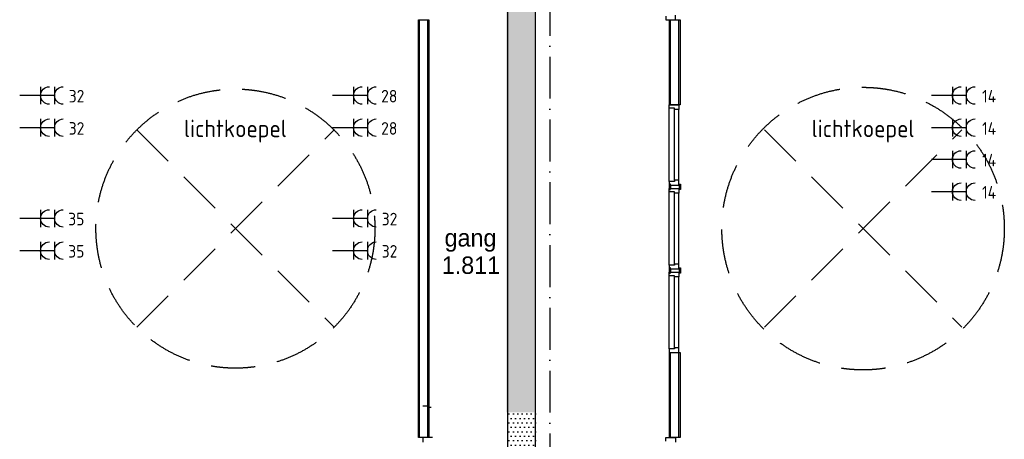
# Model space of a CAD drawing. Header units: millimetres. Extents: x 84333 to 241285, y -2244 to 84291.
# Tile 7 of 74: x 107125 to 121243, y 59257 to 65270. Entities that reach past the tile are written whole.
import ezdxf
from ezdxf.enums import TextEntityAlignment as Align

# ---------------------------------------------------------------- set-up
doc = ezdxf.new("R2010")
doc.units = ezdxf.units.MM
doc.header["$LTSCALE"] = 100
doc.linetypes.add('DASHDOT', pattern=[9, 6, -1.5, 0, -1.5])
doc.linetypes.add('HIDDEN', pattern=[9.525, 6.35, -3.175])
doc.layers.get('0').update_dxf_attribs({"linetype": 'CONTINUOUS'})
for name, color, linetype in [('AFDELING', 4, 'CONTINUOUS'), ('AL$1----_TEKST', 7, 'CONTINUOUS'), ('AL$7----_STRAMIEN', 1, 'DASHDOT'), ('AL22----_BINNENWAND', 7, 'CONTINUOUS'), ('AL32----_BINNENKOZ', 7, 'CONTINUOUS'), ('AL37----_DAKOPENING', 7, 'HIDDEN'), ('BOUW', 8, 'CONTINUOUS'), ('EB63103-_ATTRIB', 2, 'CONTINUOUS'), ('EL63103-_LICHT-WCD230V', 3, 'CONTINUOUS'), ('EL6441--_DATACOM', 3, 'CONTINUOUS'), ('KABELGGOOT1', 8, 'CONTINUOUS')]:
    doc.layers.add(name, color=color, linetype=linetype)
doc.styles.add('1_8', font='ISO', dxfattribs={"height": 1.8})
doc.styles.add('BURO-025', font='BUROFONT.shx', dxfattribs={"height": 250})
doc.styles.add('NORATT', font='isocp.shx')
doc.styles.get("Standard").update_dxf_attribs({"font": 'iso.shx'})
doc.styles.add('TECHNIC', font='technic_.ttf')

# ---------------------------------------------------------------- blocks, each defined once
blk = doc.blocks.new('ES3W2A')
for p, q in [((1.25, 2), (-1.25, 2)), ((0, 2), (0, -3)), ((1.25, 0), (-1.25, 0))]:
    blk.add_line(p, q)
for centre in [(0, 3.25), (0, 1.25)]:
    blk.add_arc(centre, 1.25, 180, 0)
at = {"style": '1_8'}
for tag, flags, p in [('VERMOGEN', 9, (-2.5, 5)), ('GROEP', 8, (0, 5)), ('SCHAK', 8, (2.5, 5)), ('GELIJK', 9, (5, 5)), ('TAL', 8, (2.5, 5)), ('KAST', 9, (7, 5))]:
    blk.add_attdef(tag, text='', height=1.8, rotation=90, dxfattribs=dict(at, flags=flags)).set_placement(p, align=Align.MIDDLE_CENTER)
at = {"style": '1_8', "width": 0.7, "flags": 8}
blk.add_attdef('DOEL', text='', height=1.8, rotation=90, dxfattribs=at).set_placement((-2.5, 5), align=Align.MIDDLE_LEFT)
at = {"style": '1_8', "flags": 9}
blk.add_attdef('M_CODE', text='', height=1.8, dxfattribs=at).set_placement((0, 0), align=Align.MIDDLE_CENTER)
blk = doc.blocks.new('A$C13e6995e')
at = {"layer": 'KABELGGOOT1'}
h = blk.add_hatch(dxfattribs=at)
h.set_pattern_fill('DOTS', color=256, scale=40, style=0)
h.set_pattern_definition([(8e-14, (40890.88, 199192.7), (31.75, 63.5), [0, -63.5])])
h.paths.add_polyline_path([(30171, 69502), (29771, 69502), (29771, 65636), (30171, 65636)])
h.paths.add_polyline_path([(30171, 65636), (29771, 65636), (29771, 61887), (30171, 61887)])
h = blk.add_hatch(dxfattribs=at)
h.set_pattern_fill('DOTS', color=256, scale=40, style=0)
h.set_pattern_definition([(8e-14, (40925.125, 199192.7), (31.75, 63.5), [0, -63.5])])
h.paths.add_polyline_path([(30205, 61887), (29805, 61887), (29805, 58768), (30205, 58768)])
at = {"layer": 'AL$7----_STRAMIEN', "color": 1}
blk.add_line((30395, 79585), (30395, 41988), dxfattribs=at)
at = {"layer": 'AL22----_BINNENWAND', "color": 8}
for p, q in [((28510, 61526), (28510, 67514)), ((28510, 67514), (28660, 67514)), ((28660, 67514), (28660, 61526)), ((32110, 66295), (32110, 67514)), ((32110, 67514), (32260, 67514)), ((32260, 67514), (32260, 66295)), ((32260, 66295), (32110, 66295)), ((32110, 61526), (32110, 62745)), ((32110, 62745), (32260, 62745)), ((32260, 62745), (32260, 61526)), ((28660, 61526), (28510, 61526)), ((32260, 61526), (32110, 61526))]:
    blk.add_line(p, q, dxfattribs=at)
at = {"layer": 'AL22----_BINNENWAND', "color": 8, "linetype": 'Continuous'}
for p, q in [((28525, 61526), (28525, 67514)), ((28645, 61526), (28645, 67514)), ((32125, 66295), (32125, 67514)), ((32245, 66295), (32245, 67514)), ((32125, 61526), (32125, 62745)), ((32245, 61526), (32245, 62745))]:
    blk.add_line(p, q, dxfattribs=at)
at = {"layer": 'AL32----_BINNENKOZ', "color": 8}
for p, q in [((32058, 67564), (32058, 67514)), ((32058, 67514), (32197, 67514)), ((32197, 67514), (32197, 67581)), ((32103, 66295), (32242, 66295)), ((32103, 66245), (32103, 66295)), ((32179, 66245), (32103, 66245)), ((32103, 65195), (32103, 66245)), ((32179, 66228), (32179, 66245)), ((32242, 66228), (32179, 66228)), ((32179, 65212), (32179, 66228)), ((32242, 66295), (32242, 66228)), ((32242, 65212), (32242, 66228)), ((32179, 65195), (32103, 65195)), ((32103, 65195), (32103, 65145)), ((32103, 65145), (32242, 65145)), ((32103, 65095), (32242, 65095)), ((32103, 65045), (32103, 65095)), ((32122, 65158), (32104, 65158)), ((32104, 65158), (32104, 65095)), ((32104, 65095), (32104, 65082)), ((32122, 65145), (32122, 65158)), ((32128, 65145), (32122, 65145)), ((32122, 65145), (32122, 65095)), ((32122, 65095), (32128, 65095)), ((32242, 65212), (32179, 65212)), ((32179, 65212), (32179, 65195)), ((32242, 65145), (32242, 65212)), ((32242, 65145), (32247, 65145)), ((32247, 65095), (32242, 65095)), ((32242, 65095), (32242, 65028)), ((32247, 65145), (32247, 65158)), ((32247, 65158), (32265, 65158)), ((32247, 65145), (32247, 65095)), ((32265, 65158), (32265, 65095)), ((32265, 65095), (32265, 65082)), ((32179, 65045), (32103, 65045)), ((32103, 63995), (32103, 65045)), ((32104, 65082), (32122, 65082)), ((32179, 65028), (32179, 65045)), ((32242, 65028), (32179, 65028)), ((32179, 64012), (32179, 65028)), ((32242, 64012), (32242, 65028)), ((32265, 65082), (32247, 65082)), ((32179, 63995), (32103, 63995)), ((32103, 63995), (32103, 63945)), ((32122, 63958), (32104, 63958)), ((32104, 63958), (32104, 63895)), ((32122, 63945), (32122, 63958)), ((32242, 64012), (32179, 64012)), ((32179, 64012), (32179, 63995)), ((32242, 63945), (32242, 64012)), ((32247, 63945), (32247, 63958)), ((32247, 63958), (32265, 63958)), ((32265, 63958), (32265, 63895)), ((32103, 63945), (32242, 63945)), ((32103, 63895), (32242, 63895)), ((32103, 63845), (32103, 63895)), ((32179, 63845), (32103, 63845)), ((32103, 62795), (32103, 63845)), ((32104, 63895), (32104, 63882)), ((32104, 63882), (32122, 63882)), ((32128, 63945), (32122, 63945)), ((32122, 63945), (32122, 63895)), ((32122, 63895), (32128, 63895)), ((32179, 63828), (32179, 63845)), ((32242, 63828), (32179, 63828)), ((32179, 62812), (32179, 63828)), ((32242, 63945), (32247, 63945)), ((32247, 63895), (32242, 63895)), ((32242, 63895), (32242, 63828)), ((32242, 62812), (32242, 63828)), ((32247, 63945), (32247, 63895)), ((32265, 63882), (32247, 63882)), ((32265, 63895), (32265, 63882)), ((32179, 62795), (32103, 62795)), ((32103, 62795), (32103, 62745)), ((32103, 62745), (32242, 62745)), ((32242, 62812), (32179, 62812)), ((32179, 62812), (32179, 62795)), ((32242, 62745), (32242, 62812)), ((28660, 61978), (28572, 61978)), ((28650, 61961), (28650, 61978)), ((28650, 61961), (28690, 61961)), ((28711, 61526), (28572, 61526)), ((28572, 61526), (28572, 61459)), ((32058, 61476), (32058, 61526)), ((32058, 61526), (32197, 61526)), ((32197, 61526), (32197, 61459))]:
    blk.add_line(p, q, dxfattribs=at)
at = {"layer": 'AL37----_DAKOPENING', "color": 8, "linetype": 'HIDDEN'}
for p, q in [((24471, 63106), (27299, 65934)), ((24471, 65934), (27299, 63106)), ((33471, 63106), (36299, 65934)), ((33471, 65934), (36299, 63106))]:
    blk.add_line(p, q, dxfattribs=at)
at = {"layer": 'AL37----_DAKOPENING', "color": 8}
for centre, radius in [((25885, 64520), 2000), ((34885, 64520), 2025)]:
    blk.add_circle(centre, radius, dxfattribs=at)
at = {"layer": 'KABELGGOOT1'}
for p, q in [((29788, 77648, 3650), (29788, 44908, 3650)), ((30188, 44911, 3650), (30188, 72838, 3650))]:
    blk.add_line(p, q, dxfattribs=at)
at = {"layer": 'AFDELING', "color": 8, "style": 'TECHNIC'}
for p in [(92219, 54468), (58038, 41625), (88108, 41444)]:
    blk.add_attdef('VIDE', text='', height=500, dxfattribs=at).set_placement(p, align=Align.CENTER)
blk.add_attdef('VIDE', text='', height=500, rotation=90, dxfattribs=at).set_placement((75129, 25766), align=Align.CENTER)
at = {"layer": 'AL$1----_TEKST', "color": 8}
for p in [(25885, 65830), (34885, 65830)]:
    blk.add_text('lichtkoepel', height=250, dxfattribs=at).set_placement(p, align=Align.CENTER)
at = {"layer": 'BOUW', "style": 'BURO-025'}
for s, p in [('gang', (28884, 64263)), ('1.811', (28844, 63871))]:
    blk.add_text(s, height=250, dxfattribs=at).set_placement(p)

msp = doc.modelspace()

# ---------------------------------------------------------------- block references
at = {"layer": 'EL63103-_LICHT-WCD230V'}
ref = msp.add_blockref('ES3W2A', (107425, 64184), dxfattribs=dict(at, xscale=-100, yscale=100, zscale=100, rotation=270))
ref.add_attrib('GROEP', '32', dxfattribs={"layer": 'EB63103-_ATTRIB', "color": 1, "height": 180, "style": '1_8', "flags": 8}).set_placement((108052, 64174), align=Align.MIDDLE_RIGHT)
ref = msp.add_blockref('ES3W2A', (111912, 64184), dxfattribs=dict(at, xscale=-100, yscale=100, zscale=100, rotation=270))
ref.add_attrib('GROEP', '28', dxfattribs={"layer": 'EB63103-_ATTRIB', "color": 1, "height": 180, "style": 'NORATT', "flags": 8}).set_placement((112540, 64174), align=Align.MIDDLE_RIGHT)
ref = msp.add_blockref('ES3W2A', (120498, 64184), dxfattribs=dict(at, xscale=-100, yscale=100, zscale=100, rotation=270))
ref.add_attrib('GROEP', '14', dxfattribs={"layer": 'EB63103-_ATTRIB', "color": 1, "height": 180, "style": 'NORATT', "flags": 8}).set_placement((121126, 64174), align=Align.MIDDLE_RIGHT)
ref = msp.add_blockref('ES3W2A', (107425, 63722), dxfattribs=dict(at, xscale=-100, yscale=100, zscale=100, rotation=270))
ref.add_attrib('GROEP', '32', dxfattribs={"layer": 'EB63103-_ATTRIB', "color": 1, "height": 180, "style": '1_8', "flags": 8}).set_placement((108052, 63712), align=Align.MIDDLE_RIGHT)
ref = msp.add_blockref('ES3W2A', (111912, 63722), dxfattribs=dict(at, xscale=-100, yscale=100, zscale=100, rotation=270))
ref.add_attrib('GROEP', '28', dxfattribs={"layer": 'EB63103-_ATTRIB', "color": 1, "height": 180, "style": 'NORATT', "flags": 8}).set_placement((112540, 63712), align=Align.MIDDLE_RIGHT)
ref = msp.add_blockref('ES3W2A', (120498, 63722), dxfattribs=dict(at, xscale=-100, yscale=100, zscale=100, rotation=270))
ref.add_attrib('GROEP', '14', dxfattribs={"layer": 'EB63103-_ATTRIB', "color": 1, "height": 180, "style": 'NORATT', "flags": 8}).set_placement((121126, 63712), align=Align.MIDDLE_RIGHT)
ref = msp.add_blockref('ES3W2A', (120498, 63267), dxfattribs=dict(at, xscale=-100, yscale=100, zscale=100, rotation=270))
ref.add_attrib('GROEP', '14', dxfattribs={"layer": 'EB63103-_ATTRIB', "color": 1, "height": 180, "style": 'NORATT', "flags": 8}).set_placement((121126, 63258), align=Align.MIDDLE_RIGHT)
ref = msp.add_blockref('ES3W2A', (120498, 62805), dxfattribs=dict(at, xscale=-100, yscale=100, zscale=100, rotation=270))
ref.add_attrib('GROEP', '14', dxfattribs={"layer": 'EB63103-_ATTRIB', "color": 1, "height": 180, "style": 'NORATT', "flags": 8}).set_placement((121126, 62796), align=Align.MIDDLE_RIGHT)
ref = msp.add_blockref('ES3W2A', (107425, 62422), dxfattribs=dict(at, xscale=-100, yscale=100, zscale=100, rotation=270))
ref.add_attrib('GROEP', '35', dxfattribs={"layer": 'EB63103-_ATTRIB', "color": 1, "height": 180, "style": 'NORATT', "flags": 8}).set_placement((108052, 62413), align=Align.MIDDLE_RIGHT)
ref = msp.add_blockref('ES3W2A', (111912, 62422), dxfattribs=dict(at, xscale=-100, yscale=100, zscale=100, rotation=270))
ref.add_attrib('GROEP', '32', dxfattribs={"layer": 'EB63103-_ATTRIB', "color": 1, "height": 180, "style": '1_8', "flags": 8}).set_placement((112540, 62413), align=Align.MIDDLE_RIGHT)
ref = msp.add_blockref('ES3W2A', (107425, 61960), dxfattribs=dict(at, xscale=-100, yscale=100, zscale=100, rotation=270))
ref.add_attrib('GROEP', '35', dxfattribs={"layer": 'EB63103-_ATTRIB', "color": 1, "height": 180, "style": 'NORATT', "flags": 8}).set_placement((108052, 61951), align=Align.MIDDLE_RIGHT)
ref = msp.add_blockref('ES3W2A', (111912, 61960), dxfattribs=dict(at, xscale=-100, yscale=100, zscale=100, rotation=270))
ref.add_attrib('GROEP', '32', dxfattribs={"layer": 'EB63103-_ATTRIB', "color": 1, "height": 180, "style": '1_8', "flags": 8}).set_placement((112540, 61951), align=Align.MIDDLE_RIGHT)
at = {"layer": 'EL6441--_DATACOM'}
msp.add_blockref('A$C13e6995e', (84333, -2244), dxfattribs=at)

doc.saveas('drawing.dxf')
